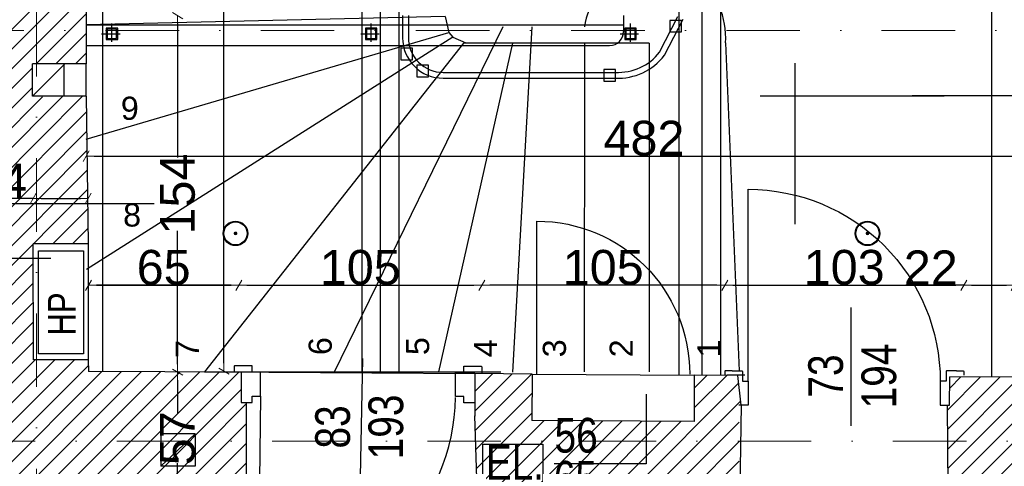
# Model space of a CAD drawing. Header units: millimetres. Extents: x 77315 to 1057463, y -108895 to -47643.
# Tile 43 of 62: x 101895 to 106148, y -100363 to -98435. Entities that reach past the tile are written whole.
import ezdxf

# ---------------------------------------------------------------- set-up
doc = ezdxf.new("R2010")
doc.units = ezdxf.units.MM
doc.header["$MEASUREMENT"] = 0
doc.linetypes.add('Dot & Dashed', pattern=[670.277762, 317.5, -176.388889, 0, -176.388874])
for name, color, linetype in [('A-ARM', 7, 'Continuous'), ('A-DRZWI', 7, 'Continuous'), ('A-WIDOK', 7, 'Continuous'), ('belki nad', 7, 'Continuous'), ('DIM MALY', 7, 'Continuous'), ('Drawing & Figure', 7, 'Continuous'), ('DRZWI', 7, 'Continuous'), ('linia nadproza', 7, 'Continuous'), ('Nowe_0', 7, 'Continuous'), ('Nowe_A-DRZWI', 7, 'Continuous'), ('Nowe_Interior - Lamp', 7, 'Continuous'), ('Nowe_opisy inne', 7, 'Continuous'), ('opisy inne', 7, 'Continuous'), ('OSIE', 7, 'Continuous'), ('PARAPET', 7, 'Continuous'), ('podciagi', 7, 'Continuous'), ('SCIANY_KONSTR', 7, 'Continuous'), ('Structural - Bearing', 7, 'Continuous'), ('Structural - Grid', 7, 'Continuous'), ('Structural - Stair & Railing', 7, 'Continuous')]:
    doc.layers.add(name, color=color, linetype=linetype)
doc.styles.add('STYL_AUTOMATYCZNY_1', font='arial.ttf')
doc.styles.add('STYL_AUTOMATYCZNY_2', font='arial.ttf')
doc.styles.add('STYL_AUTOMATYCZNY_3', font='arial.ttf', dxfattribs={"width": 0.8})
doc.dimstyles.new('STYL_AUTOMATYCZNY__1', dxfattribs={"dimtxt": 150, "dimasz": 34.231941, "dimexe": 0.18, "dimexo": 0.0625, "dimgap": 0, "dimtad": 1, "dimdec": 0, "dimlfac": 0.1, "dimzin": 0, "dimdsep": 46, "dimtxsty": 'STYL_AUTOMATYCZNY_2', "dimblk": 'ARROWHEAD_2', "dimblk1": 'ARROWHEAD_2', "dimblk2": 'ARROWHEAD_2', "dimcen": 0.09, "dimse1": 1, "dimse2": 1, "dimclrd": 7, "dimclre": 7, "dimclrt": 7, "dimadec": 0, "dimazin": 0, "dimtfac": 1, "dimtdec": 4, "dimtmove": 0, "dimatfit": 3, "dimfxl": 0, "dimtolj": 1, "dimtzin": 0, "dimarcsym": 0})
doc.dimstyles.new('STYL_AUTOMATYCZNY__2', dxfattribs={"dimtxt": 150, "dimasz": 34.231941, "dimexe": 0.18, "dimexo": 0.0625, "dimgap": 0, "dimtad": 1, "dimtih": 1, "dimtoh": 1, "dimdec": 0, "dimlfac": 0.1, "dimzin": 0, "dimdsep": 46, "dimtxsty": 'STYL_AUTOMATYCZNY_2', "dimblk": 'ARROWHEAD_2', "dimblk1": 'ARROWHEAD_2', "dimblk2": 'ARROWHEAD_2', "dimcen": 0.09, "dimse1": 1, "dimse2": 1, "dimclrd": 7, "dimclre": 7, "dimclrt": 7, "dimadec": 0, "dimazin": 0, "dimtfac": 1, "dimtdec": 4, "dimtmove": 0, "dimatfit": 3, "dimfxl": 0, "dimtolj": 1, "dimtzin": 0, "dimarcsym": 0})
pattern_1 = [(45, (0, 0), (-42.426407, 42.426407), [])]

# ---------------------------------------------------------------- blocks, each defined once
blk = doc.blocks.new('ARROWHEAD_2')
at = {"color": 0, "linetype": 'Continuous', "lineweight": 0}
for p, q in [((0, 0), (-1, 0)), ((-0.38, -0.66), (0.38, 0.66))]:
    blk.add_line(p, q, dxfattribs=at)
blk = doc.blocks.new('*D13')
at = {"layer": 'A-WIDOK', "color": 7, "lineweight": -2}
for p, q in [((102576.7, -99991.6), (102576.7, -100135.2)), ((102576.7, -100493.1), (102576.7, -100350))]:
    blk.add_line(p, q, dxfattribs=at)
at = {"layer": 'Defpoints', "color": 0}
for p in [(102576.7, -99957.3), (103359.3, -99957.3), (102604.5, -100527.3)]:
    blk.add_point(p, dxfattribs=at)
at = {"layer": 'A-WIDOK', "color": 7, "lineweight": -2, "xscale": 34.23194115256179, "yscale": 34.23194115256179, "zscale": 34.23194115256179}
for p, rotation in [((102576.7, -99957.3), 90), ((102576.7, -100527.3), 270)]:
    blk.add_blockref('ARROWHEAD_2', p, dxfattribs=dict(at, rotation=rotation))
at = {"layer": 'A-WIDOK', "color": 7, "insert": (102576.7, -100242.6), "char_height": 150, "attachment_point": 5, "rotation": 90, "style": 'STYL_AUTOMATYCZNY_2'}
blk.add_mtext('\\A1;57', dxfattribs=at)
blk = doc.blocks.new('*D79')
at = {"layer": 'Defpoints', "color": 0}
for p in [(102688.7, -98417.9), (102288.4, -99957.3), (102576.7, -99957.3)]:
    blk.add_point(p, dxfattribs=at)
at = {"layer": 'DIM MALY', "color": 7, "lineweight": -2}
for p, q in [((102576.7, -98452.1), (102576.7, -99029.6)), ((102576.7, -99923.1), (102576.7, -99346.3))]:
    blk.add_line(p, q, dxfattribs=at)
at = {"layer": 'DIM MALY', "color": 7, "lineweight": -2, "xscale": 34.23194115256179, "yscale": 34.23194115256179, "zscale": 34.23194115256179}
for p, rotation in [((102576.7, -98417.9), 90), ((102576.7, -99957.3), 270)]:
    blk.add_blockref('ARROWHEAD_2', p, dxfattribs=dict(at, rotation=rotation))
at = {"layer": 'DIM MALY', "color": 7, "insert": (102576.7, -99188), "char_height": 150, "attachment_point": 5, "rotation": 90, "style": 'STYL_AUTOMATYCZNY_2'}
blk.add_mtext('\\A1;154', dxfattribs=at)
blk = doc.blocks.new('*D80')
at = {"layer": 'Defpoints', "color": 0}
for p in [(102576.2, -93782.9), (102112.2, -99952.8), (102776.7, -99952.8)]:
    blk.add_point(p, dxfattribs=at)
at = {"layer": 'DIM MALY', "color": 7, "lineweight": -2}
for p, q in [((102776.7, -93817.1), (102776.7, -96702.1)), ((102776.7, -99918.6), (102776.7, -97034.3))]:
    blk.add_line(p, q, dxfattribs=at)
at = {"layer": 'DIM MALY', "color": 7, "lineweight": -2, "xscale": 34.23194115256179, "yscale": 34.23194115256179, "zscale": 34.23194115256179}
for p, rotation in [((102776.7, -93782.9), 90), ((102776.7, -99952.8), 270)]:
    blk.add_blockref('ARROWHEAD_2', p, dxfattribs=dict(at, rotation=rotation))
at = {"layer": 'DIM MALY', "color": 7, "insert": (102776.7, -96868.2), "char_height": 150, "attachment_point": 5, "rotation": 90, "style": 'STYL_AUTOMATYCZNY_2'}
blk.add_mtext('\\A1;617', dxfattribs=at)
blk = doc.blocks.new('*D90')
at = {"layer": 'Defpoints', "color": 0}
for p in [(106191.1, -99581.9), (105972.5, -99794.4), (106191.1, -99791.6)]:
    blk.add_point(p, dxfattribs=at)
at = {"layer": 'DIM MALY', "color": 7, "lineweight": -2}
for p, q in [((105938.2, -99581.9), (105722.3, -99581.9)), ((105972.5, -99581.9), (105938.2, -99581.9)), ((106006.7, -99581.9), (106156.9, -99581.9))]:
    blk.add_line(p, q, dxfattribs=at)
at = {"layer": 'DIM MALY', "color": 7, "lineweight": -2, "xscale": 34.23194115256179, "yscale": 34.23194115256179, "zscale": 34.23194115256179, "rotation": 180}
blk.add_blockref('ARROWHEAD_2', (105972.5, -99581.9), dxfattribs=at)
at = {"layer": 'DIM MALY', "color": 7, "lineweight": -2, "xscale": 34.23194115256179, "yscale": 34.23194115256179, "zscale": 34.23194115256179}
blk.add_blockref('ARROWHEAD_2', (106191.1, -99581.9), dxfattribs=at)
at = {"layer": 'DIM MALY', "color": 7, "insert": (105830.3, -99506.6), "char_height": 150, "attachment_point": 5, "style": 'STYL_AUTOMATYCZNY_2'}
blk.add_mtext('\\A1;22', dxfattribs=at)
blk = doc.blocks.new('*D92')
at = {"layer": 'Defpoints', "color": 0}
for p in [(103890.7, -99582), (103890.7, -99780.5), (104940.7, -99763.6)]:
    blk.add_point(p, dxfattribs=at)
at = {"layer": 'DIM MALY', "color": 7, "lineweight": -2}
blk.add_line((104906.4, -99582), (103925, -99582), dxfattribs=at)
at = {"layer": 'DIM MALY', "color": 7, "lineweight": -2, "xscale": 34.23194115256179, "yscale": 34.23194115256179, "zscale": 34.23194115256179, "rotation": 180}
blk.add_blockref('ARROWHEAD_2', (103890.7, -99582), dxfattribs=at)
at = {"layer": 'DIM MALY', "color": 7, "lineweight": -2, "xscale": 34.23194115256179, "yscale": 34.23194115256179, "zscale": 34.23194115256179}
blk.add_blockref('ARROWHEAD_2', (104940.7, -99582), dxfattribs=at)
at = {"layer": 'DIM MALY', "color": 7, "insert": (104415.3, -99505.4), "char_height": 150, "attachment_point": 5, "style": 'STYL_AUTOMATYCZNY_2'}
blk.add_mtext('\\A1;105', dxfattribs=at)
blk = doc.blocks.new('*D103')
at = {"layer": 'Defpoints', "color": 0}
for p in [(102191.9, -99581.9), (102841.7, -99719.2), (102191.9, -99923.1)]:
    blk.add_point(p, dxfattribs=at)
at = {"layer": 'DIM MALY', "color": 7, "lineweight": -2}
blk.add_line((102807.5, -99581.9), (102226.1, -99581.9), dxfattribs=at)
at = {"layer": 'DIM MALY', "color": 7, "lineweight": -2, "xscale": 34.23194115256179, "yscale": 34.23194115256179, "zscale": 34.23194115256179, "rotation": 180}
blk.add_blockref('ARROWHEAD_2', (102191.9, -99581.9), dxfattribs=at)
at = {"layer": 'DIM MALY', "color": 7, "lineweight": -2, "xscale": 34.23194115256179, "yscale": 34.23194115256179, "zscale": 34.23194115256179}
blk.add_blockref('ARROWHEAD_2', (102841.7, -99581.9), dxfattribs=at)
at = {"layer": 'DIM MALY', "color": 7, "insert": (102516.5, -99505.4), "char_height": 150, "attachment_point": 5, "style": 'STYL_AUTOMATYCZNY_2'}
blk.add_mtext('\\A1;65', dxfattribs=at)
blk = doc.blocks.new('*D263')
at = {"layer": 'Defpoints', "color": 0}
for p in [(107000.9, -99024.4), (102182, -99087.7), (107000.9, -99118)]:
    blk.add_point(p, dxfattribs=at)
at = {"layer": 'DIM MALY', "color": 7, "lineweight": -2}
blk.add_line((102216.2, -99024.4), (106966.7, -99024.4), dxfattribs=at)
at = {"layer": 'DIM MALY', "color": 7, "lineweight": -2, "xscale": 34.23194115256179, "yscale": 34.23194115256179, "zscale": 34.23194115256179, "rotation": 180}
blk.add_blockref('ARROWHEAD_2', (102182, -99024.4), dxfattribs=at)
at = {"layer": 'DIM MALY', "color": 7, "lineweight": -2, "xscale": 34.23194115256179, "yscale": 34.23194115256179, "zscale": 34.23194115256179}
blk.add_blockref('ARROWHEAD_2', (107000.9, -99024.4), dxfattribs=at)
at = {"layer": 'DIM MALY', "color": 7, "insert": (104591.1, -98947.8), "char_height": 150, "attachment_point": 5, "style": 'STYL_AUTOMATYCZNY_2'}
blk.add_mtext('\\A1;482', dxfattribs=at)
blk = doc.blocks.new('*D264')
at = {"layer": 'Defpoints', "color": 0}
for p in [(107000.9, -99024.4), (102182, -99087.7), (107000.9, -99118)]:
    blk.add_point(p, dxfattribs=at)
at = {"layer": 'DIM MALY', "color": 7, "lineweight": -2}
blk.add_line((102216.2, -99024.4), (106966.7, -99024.4), dxfattribs=at)
at = {"layer": 'DIM MALY', "color": 7, "lineweight": -2, "xscale": 34.23194115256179, "yscale": 34.23194115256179, "zscale": 34.23194115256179, "rotation": 180}
blk.add_blockref('ARROWHEAD_2', (102182, -99024.4), dxfattribs=at)
at = {"layer": 'DIM MALY', "color": 7, "lineweight": -2, "xscale": 34.23194115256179, "yscale": 34.23194115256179, "zscale": 34.23194115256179}
blk.add_blockref('ARROWHEAD_2', (107000.9, -99024.4), dxfattribs=at)
at = {"layer": 'DIM MALY', "color": 7, "insert": (104591.1, -98947.8), "char_height": 150, "attachment_point": 5, "style": 'STYL_AUTOMATYCZNY_2'}
blk.add_mtext('\\A1;482', dxfattribs=at)
blk = doc.blocks.new('*D266')
at = {"layer": 'Defpoints', "color": 0}
for p in [(107000.9, -99024.4), (102182, -99087.7), (107000.9, -99118)]:
    blk.add_point(p, dxfattribs=at)
at = {"layer": 'DIM MALY', "color": 7, "lineweight": -2}
blk.add_line((102216.2, -99024.4), (106966.7, -99024.4), dxfattribs=at)
at = {"layer": 'DIM MALY', "color": 7, "lineweight": -2, "xscale": 34.23194115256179, "yscale": 34.23194115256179, "zscale": 34.23194115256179, "rotation": 180}
blk.add_blockref('ARROWHEAD_2', (102182, -99024.4), dxfattribs=at)
at = {"layer": 'DIM MALY', "color": 7, "lineweight": -2, "xscale": 34.23194115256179, "yscale": 34.23194115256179, "zscale": 34.23194115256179}
blk.add_blockref('ARROWHEAD_2', (107000.9, -99024.4), dxfattribs=at)
at = {"layer": 'DIM MALY', "color": 7, "insert": (104591.1, -98947.8), "char_height": 150, "attachment_point": 5, "style": 'STYL_AUTOMATYCZNY_2'}
blk.add_mtext('\\A1;482', dxfattribs=at)
blk = doc.blocks.new('*D308')
at = {"layer": 'Defpoints', "color": 0}
for p in [(105972.5, -99581.9), (104940.7, -99763.6), (105972.5, -99752.5)]:
    blk.add_point(p, dxfattribs=at)
at = {"layer": 'DIM MALY', "color": 7, "lineweight": -2}
blk.add_line((104974.9, -99581.9), (105938.2, -99581.9), dxfattribs=at)
at = {"layer": 'DIM MALY', "color": 7, "lineweight": -2, "xscale": 34.23194115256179, "yscale": 34.23194115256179, "zscale": 34.23194115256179, "rotation": 180}
blk.add_blockref('ARROWHEAD_2', (104940.7, -99581.9), dxfattribs=at)
at = {"layer": 'DIM MALY', "color": 7, "lineweight": -2, "xscale": 34.23194115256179, "yscale": 34.23194115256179, "zscale": 34.23194115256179}
blk.add_blockref('ARROWHEAD_2', (105972.5, -99581.9), dxfattribs=at)
at = {"layer": 'DIM MALY', "color": 7, "insert": (105456.2, -99505.3), "char_height": 150, "attachment_point": 5, "style": 'STYL_AUTOMATYCZNY_2'}
blk.add_mtext('\\A1;103', dxfattribs=at)
blk = doc.blocks.new('*D309')
at = {"layer": 'Defpoints', "color": 0}
for p in [(102841.7, -99581.9), (102841.7, -99719.2), (102191.9, -99923.1)]:
    blk.add_point(p, dxfattribs=at)
at = {"layer": 'DIM MALY', "color": 7, "lineweight": -2}
blk.add_line((102226.1, -99581.9), (102807.5, -99581.9), dxfattribs=at)
at = {"layer": 'DIM MALY', "color": 7, "lineweight": -2, "xscale": 34.23194115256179, "yscale": 34.23194115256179, "zscale": 34.23194115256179, "rotation": 180}
blk.add_blockref('ARROWHEAD_2', (102191.9, -99581.9), dxfattribs=at)
at = {"layer": 'DIM MALY', "color": 7, "lineweight": -2, "xscale": 34.23194115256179, "yscale": 34.23194115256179, "zscale": 34.23194115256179}
blk.add_blockref('ARROWHEAD_2', (102841.7, -99581.9), dxfattribs=at)
at = {"layer": 'DIM MALY', "color": 7, "insert": (102516.5, -99505.4), "char_height": 150, "attachment_point": 5, "style": 'STYL_AUTOMATYCZNY_2'}
blk.add_mtext('\\A1;65', dxfattribs=at)
blk = doc.blocks.new('*D310')
at = {"layer": 'Defpoints', "color": 0}
for p in [(103890.7, -99581.9), (102841.7, -99719.2), (103890.7, -99727)]:
    blk.add_point(p, dxfattribs=at)
at = {"layer": 'DIM MALY', "color": 7, "lineweight": -2}
blk.add_line((102876, -99581.9), (103856.5, -99581.9), dxfattribs=at)
at = {"layer": 'DIM MALY', "color": 7, "lineweight": -2, "xscale": 34.23194115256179, "yscale": 34.23194115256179, "zscale": 34.23194115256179, "rotation": 180}
blk.add_blockref('ARROWHEAD_2', (102841.7, -99581.9), dxfattribs=at)
at = {"layer": 'DIM MALY', "color": 7, "lineweight": -2, "xscale": 34.23194115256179, "yscale": 34.23194115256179, "zscale": 34.23194115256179}
blk.add_blockref('ARROWHEAD_2', (103890.7, -99581.9), dxfattribs=at)
at = {"layer": 'DIM MALY', "color": 7, "insert": (103365.8, -99505.4), "char_height": 150, "attachment_point": 5, "style": 'STYL_AUTOMATYCZNY_2'}
blk.add_mtext('\\A1;105', dxfattribs=at)
blk = doc.blocks.new('*D319')
at = {"layer": 'Defpoints', "color": 0}
for p in [(102190.9, -99207), (101952.9, -99403.3), (102190.9, -99400)]:
    blk.add_point(p, dxfattribs=at)
at = {"layer": 'DIM MALY', "color": 7, "lineweight": -2}
for p, q in [((101918.7, -99207), (101701.9, -99207)), ((101952.9, -99207), (101918.7, -99207)), ((101987.1, -99207), (102156.6, -99207))]:
    blk.add_line(p, q, dxfattribs=at)
at = {"layer": 'DIM MALY', "color": 7, "lineweight": -2, "xscale": 34.23194115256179, "yscale": 34.23194115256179, "zscale": 34.23194115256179, "rotation": 180}
blk.add_blockref('ARROWHEAD_2', (101952.9, -99207), dxfattribs=at)
at = {"layer": 'DIM MALY', "color": 7, "lineweight": -2, "xscale": 34.23194115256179, "yscale": 34.23194115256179, "zscale": 34.23194115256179}
blk.add_blockref('ARROWHEAD_2', (102190.9, -99207), dxfattribs=at)
at = {"layer": 'DIM MALY', "color": 7, "insert": (101810.3, -99131.7), "char_height": 150, "attachment_point": 5, "style": 'STYL_AUTOMATYCZNY_2'}
blk.add_mtext('\\A1;24', dxfattribs=at)

msp = doc.modelspace()

# ---------------------------------------------------------------- hatches: boundary and pattern name
at = {"layer": 'Drawing & Figure'}
h = msp.add_hatch(dxfattribs=at)
h.set_pattern_fill('Common_Brick_0002', color=256, style=0, pattern_type=2)
h.set_pattern_definition(pattern_1)
h.paths.add_polyline_path([(99094.4, -98984.5), (99094.4, -99114.5), (99105, -99682.9), (101265, -99682.9), (101265, -99914.6), (101265, -100205.7), (101265, -100632.9), (101664.2, -100632.9), (101664.2, -101174.4), (101974.1, -101174.4), (101974.1, -100521.7), (102874.1, -100527), (102875, -100087.3), (102850.9, -100084.7), (102850.9, -99957.3), (102821.1, -99957.2), (102821.1, -99956.7), (102191.9, -99954.2), (102190.9, -99903.3), (101953.7, -99903.3), (101953, -99466.3), (101952.9, -99403.3), (102190.9, -99403.3), (102188.5, -99228.9), (102184.6, -98949.9), (102182, -98765.8), (102162, -98765.8), (102087.1, -98765.8), (102087.1, -98765.9), (101949.5, -98769.1), (101949.5, -98625.8), (102182, -98625.8), (102181.9, -94913.1), (102053.8, -94913.1), (101659.4, -94891.2), (101644.5, -98079.9), (101329.1, -98081.1), (101314.5, -98961), (99339.4, -98984.5), (99339.4, -98984.2), (99259.4, -98984.3), (99179.4, -98984.4), (99124.2, -98984.5)])
h = msp.add_hatch(dxfattribs=at)
h.set_pattern_fill('Common_Brick_0002', color=256, style=0, pattern_type=2)
h.set_pattern_definition(pattern_1)
h.paths.add_polyline_path([(99004.1, -105130.5), (99004.1, -105133.1), (99004.1, -105263.1), (99017.4, -105383.1), (99026.9, -105383.1, -0.383982), (99062.4, -105418.4), (99074.8, -105418.4), (99074.8, -105433.4, 1.205804), (99122.6, -105465.6), (99137.4, -105465.6), (99137.4, -105483.1), (99204.1, -105483.1), (100947.8, -105483.1), (101030.5, -105483.1), (101030.5, -105465.6), (101045.3, -105465.6, 0.263086), (101068.2, -105483.1), (101076.2, -105483.1, 0.761796), (101083.7, -105427), (101083.7, -105412.2), (101530.5, -105412.2), (101977.3, -105412.2), (101977.3, -105427, 0.761796), (101984.8, -105483.1), (101992.7, -105483.1, 0.263086), (102015.7, -105465.6), (102030.5, -105465.6), (102030.5, -105483.1), (102113.1, -105483.1), (103924.3, -105483.1), (103924.3, -105465.7), (103939, -105465.7, 1.205804), (103986.9, -105433.5), (103986.9, -105418.5), (103999.2, -105418.5, -0.383982), (104034.7, -105383.1), (104044.2, -105383.1), (104057.6, -105263.1), (104057.6, -105133.1), (104057.6, -105120.6), (103945.6, -104852.9), (103944.9, -104852.9), (103844.1, -104852.9), (103844.1, -104162.2), (103844.1, -102612.9), (104065.1, -102614.3), (104741.9, -102618.9), (104741.9, -102618.7), (106171.9, -102627.6), (106171.9, -102628.6), (106251.9, -102629.2), (106251.9, -102618.7), (106370.4, -102462.9), (104954.1, -102462.9), (104954.1, -102402.3), (104954.2, -102162.3), (104954.2, -101922.3), (104954.2, -101876.9), (104954.2, -101286.9), (104954.2, -101086.9), (104954.2, -100540.3), (105004.2, -100540.6), (105004.6, -100517.3), (105003.8, -100516.6), (105001.4, -100099.6), (105011.2, -100099.6), (104997.1, -99971.2), (104808.8, -99969.9), (104807.5, -100169.9), (104600.5, -100168.5), (104107.5, -100165.1), (104108.8, -99965.1), (103861, -99963.2), (103861, -100145.9), (103873.8, -100532.8), (104843.4, -100540.6), (104843.4, -101086.9), (104843.4, -101286.9), (104843.4, -101876.9), (104843.5, -102467.9), (104065.1, -102467.9), (103743.6, -102467.9), (103743.6, -102482.8), (103746.4, -102482.8), (103744.1, -102612.9), (103743.7, -102612.9), (103744, -104162.2), (103744.1, -104862.9), (101964.1, -104862.9), (101964.1, -104482.9), (101889.3, -104482.9), (101749.6, -104482.9), (101749.6, -104482.7), (101749.3, -104342.9), (101963.9, -104342.9), (101963.9, -104162.2), (101963.9, -102612.9), (102946.5, -102612.8), (102946.5, -102462.9), (102251.9, -102462.9), (102171.9, -102462.9), (102091.9, -102462.9), (101974.1, -102462.9), (101974.1, -102205.7), (101974.1, -102162.9), (101834.1, -102162.9), (101667.5, -102152.9), (101623.3, -104162.2), (101612.3, -104662.9), (101607.5, -104882.9), (99117.5, -104882.9)])
h = msp.add_hatch(dxfattribs=at)
h.set_pattern_fill('Common_Brick_0002', color=256, style=0, pattern_type=2)
h.set_pattern_definition(pattern_1)
h.paths.add_polyline_path([(105902, -100099.6), (105905.2, -100545.8), (106081.9, -100547), (106081.9, -100542.8), (106251.9, -100542.8), (106251.9, -100548.1), (106825.2, -100551.8), (106825.2, -100612.9), (106962.9, -100612.9), (107102.9, -100612.9), (107103.2, -100612.9), (107102.9, -100752.9), (106825.2, -100752.9), (106825.2, -101286.9), (106825.2, -101876.3), (106825.2, -102462.9), (106387.2, -102462.9), (106262.9, -102629.2), (106795.2, -102632.9), (106795.2, -102727.6), (106802.5, -102727.6), (106802.5, -103207.6), (106795.2, -103207.6), (106795.2, -103707.9), (106935.2, -103707.9), (107454.1, -103632.9), (107455, -101286.9), (107455.1, -100752.9), (107778.3, -100751.3), (107778.3, -100750.6), (107778.3, -100612.9), (107778.3, -100472.9), (107778.3, -100472.6), (107918.3, -100472.9), (107918.3, -100750.6), (108086.6, -100749.9), (111798.3, -100734.1), (111833.7, -100142.9), (111833.7, -99969.8), (110804.1, -99974.8), (110804.1, -99982.6), (109164.1, -99982.9), (109164.1, -99982.8), (108086.6, -99988), (106790.4, -99994.3, -1.056946), (106214.9, -99979.1), (105912.7, -99976.9), (105911.7, -100099.6)])
at = {"layer": 'Nowe_0'}
h = msp.add_hatch(color=256, dxfattribs=at)
h.paths.add_polyline_path([(102773.9, -99357.8, 1), (102879.9, -99357.8, 1)])
h.paths.add_polyline_path([(102876.9, -99357.8, -1), (102776.9, -99357.8, -1)], flags=0)
msp.add_hatch(color=256, dxfattribs=at).paths.add_polyline_path([(102834.9, -99357.8, 1), (102818.9, -99357.8, 1)])
at = {"layer": 'Nowe_Interior - Lamp'}
h = msp.add_hatch(color=256, dxfattribs=at)
h.paths.add_polyline_path([(105503.9, -99357.8, 1), (105609.9, -99357.8, 1)])
h.paths.add_polyline_path([(105606.9, -99357.8, -1), (105506.9, -99357.8, -1)], flags=0)
msp.add_hatch(color=256, dxfattribs=at).paths.add_polyline_path([(105564.9, -99357.8, 1), (105548.9, -99357.8, 1)])

# ---------------------------------------------------------------- linework, layer by layer
msp.add_line((101429.8, -99228.9), (102475.3, -99228.9))
at = {"layer": 'A-ARM'}
msp.add_line((102190.9, -99403.3), (102190.9, -99903.3), dxfattribs=at)
msp.add_lwpolyline([(101975.5, -99432.6), (102170.7, -99432.6), (102170.7, -99878.4), (101975.5, -99878.4)], close=True, dxfattribs=at)
at = {"layer": 'A-DRZWI'}
for p, q in [((105484.9, -99678.4), (105484.9, -100189.4)), ((103375, -99898.4), (103365.1, -100409.3))]:
    msp.add_line(p, q, dxfattribs=at)
for points in [[(105042, -99996.6), (105042, -99167.5, -0.414214), (105871.1, -99996.6)], [(104128.8, -99965.2), (104128.9, -99305.2, -0.414171), (104788.8, -99965.2)], [(102934.9, -100060.2), (102924.9, -100908.2, 0.411769), (103776.9, -100066.2)]]:
    msp.add_lwpolyline(points, format="xyb", dxfattribs=at)
at = {"layer": 'A-WIDOK'}
for p, q in [((101949.5, -98765.3), (102089.5, -98625.3)), ((102087.1, -98765.9), (102087.1, -98625.9)), ((102182, -98766.2), (102182, -98626.2)), ((102652.5, -100223), (102504.1, -100223)), ((102504.1, -100223), (102504.1, -100363)), ((102504.1, -100363), (102652.5, -100223)), ((102652.5, -100223), (102652.5, -100363)), ((102652.5, -100363), (102504.1, -100363))]:
    msp.add_line(p, q, dxfattribs=at)
at = {"layer": 'belki nad'}
for p, q in [((102251.9, -93782.8), (102251.9, -99954.4)), ((103371.9, -93782.8), (103371.9, -99960)), ((103531.9, -93782.9), (103531.9, -99961)), ((104741.9, -93782.9), (104741.9, -99969.5)), ((104921.9, -93782.9), (104921.9, -99970.7)), ((106091.9, -93782.9), (106091.9, -99978.2))]:
    msp.add_line(p, q, dxfattribs=at)
at = {"layer": 'DRZWI'}
for p, q in [((102899.2, -99957.3), (102850.9, -99957.3)), ((103812.7, -99959.2), (103861, -99959.2)), ((105015, -99969.6), (104950.7, -99969.6)), ((105026.3, -99969.6), (104950.7, -99969.6))]:
    msp.add_line(p, q, dxfattribs=at)
for points in [[(102899.2, -99929.1), (102825.1, -99929.1, 0.414334), (102821.1, -99933.1), (102821.1, -99957.2)], [(103812.7, -99931), (103886.7, -99931, -0.414334), (103890.7, -99935), (103890.7, -99959.2)], [(104972.3, -99950.8), (104944.7, -99950.8, 0.414334), (104940.7, -99954.8), (104940.7, -99969.6)], [(104972.3, -99950.8), (104944.7, -99950.8, 0.414334), (104940.7, -99954.8), (104940.7, -99969.6)], [(104972.3, -99950.8), (105012.3, -99950.8, -0.414334), (105016.3, -99954.8), (105016.3, -99969.6)], [(105940.8, -99950.8), (105900.8, -99950.8, 0.414334), (105896.8, -99954.8), (105896.8, -99969.6)], [(105940.8, -99950.8), (105968.5, -99950.8, -0.414334), (105972.5, -99954.8), (105972.5, -99969.6)]]:
    msp.add_lwpolyline(points, format="xyb", dxfattribs=at)
for points in [[(102850.9, -100087.3), (102899.2, -100087.3), (102899.2, -100060.2), (102934.9, -100060.2), (102934.9, -99957.3), (102899.2, -99957.3), (102899.2, -99929.1)], [(103861, -100089.2), (103812.7, -100089.2), (103812.7, -100062.1), (103776.9, -100062.1), (103776.9, -99959.2), (103812.7, -99959.2), (103812.7, -99931)], [(105016.3, -99969.6), (105016.3, -99996.6), (105042, -99996.6), (105042, -100099.6), (105001.4, -100099.6)], [(105896.8, -99969.6), (105896.8, -99996.6), (105871.1, -99996.6), (105871.1, -100099.6), (105911.7, -100099.6)]]:
    msp.add_lwpolyline(points, dxfattribs=at)
at = {"layer": 'linia nadproza'}
msp.add_line((102970.7, -99957.3), (103861, -99963.2), dxfattribs=at)
at = {"layer": 'Nowe_A-DRZWI'}
for p, q in [((104600.5, -100051.9), (104600.5, -100352.6)), ((104600.5, -100352.6), (104203.3, -100352.6))]:
    msp.add_line(p, q, dxfattribs=at)
at = {"layer": 'Nowe_Interior - Lamp'}
for centre, radius in [((102826.9, -99357.8), 53), ((102826.9, -99357.8), 50), ((105556.9, -99357.8), 53), ((105556.9, -99357.8), 50)]:
    msp.add_circle(centre, radius, dxfattribs=at)
at = {"layer": 'Nowe_opisy inne'}
msp.add_lwpolyline([(103894.9, -100267.8), (104154.3, -100267.8), (104154.3, -100440.7), (103894.9, -100440.7)], close=True, dxfattribs=at)
at = {"layer": 'opisy inne'}
for p, q in [((105243.3, -98623.2), (105243.3, -99318.4)), ((105093.3, -98764.4), (105888.2, -98764.4)), ((106544.1, -98764.4), (105749.2, -98764.4))]:
    msp.add_line(p, q, dxfattribs=at)
at = {"layer": 'OSIE'}
for p, q in [((103451.9, -93782.9), (103451.9, -99960.5)), ((104841.9, -93782.9), (104841.9, -99970.1))]:
    msp.add_line(p, q, dxfattribs=at)
at = {"layer": 'PARAPET'}
msp.add_line((102028.7, -99466.3), (101043.1, -99466.3), dxfattribs=at)
at = {"layer": 'podciagi'}
msp.add_line((104108.8, -99965.1), (104808.8, -99969.9), dxfattribs=at)
at = {"layer": 'SCIANY_KONSTR'}
for p, q in [((101949.5, -98765.3), (101949.5, -98625.3)), ((101949.5, -98765.8), (101949.5, -98625.8)), ((102182, -98625.8), (101949.5, -98625.8)), ((102182, -98765.7), (102182, -98625.7)), ((102182, -98765.8), (101949.5, -98765.8)), ((104108.8, -99965.1), (104107.5, -100165.1)), ((104808.8, -99969.9), (104807.5, -100169.9)), ((104807.5, -100169.9), (104107.5, -100165.1))]:
    msp.add_line(p, q, dxfattribs=at)
at = {"layer": 'Structural - Bearing'}
for p, q in [((102181.9, -94913.1), (102182, -98625.8)), ((102182, -98765.8), (102190.9, -99403.3)), ((101953.7, -99903.3), (101952.9, -99403.3)), ((102190.9, -99403.3), (101952.9, -99403.3)), ((102190.9, -99903.3), (101953.7, -99903.3)), ((102190.9, -99903.3), (102191.9, -99954.2)), ((102850.9, -99956.9), (102191.9, -99954.2)), ((102850.9, -99956.9), (102850.9, -100087.3)), ((104108.8, -99965.1), (103861, -99963.2)), ((103861, -99963.2), (103861, -100146.5)), ((104997.1, -99971.2), (104808.8, -99969.9)), ((105011.2, -100099.6), (104997.1, -99971.2)), ((105911.7, -100099.6), (105912.7, -99976.9)), ((106214.9, -99979.1), (105912.7, -99976.9)), ((102874.1, -100527), (102875, -100087.3)), ((105011.2, -100099.6), (105004.2, -100540.6)), ((105905.2, -100545.8), (105902, -100099.6)), ((103873.8, -100532.8), (103861, -100145.8))]:
    msp.add_line(p, q, dxfattribs=at)
at = {"layer": 'Structural - Grid', "linetype": 'Dot & Dashed', "lineweight": 15}
for p, q in [((101967.3, -107395.1), (101967.3, -90539.7)), ((120683.4, -98482.5), (78814.7, -98482.5)), ((118721.3, -100254.9), (80776.9, -100254.9))]:
    msp.add_line(p, q, dxfattribs=at)
at = {"layer": 'Structural - Stair & Railing'}
for p, q in [((104503, -98416.5), (104503, -98486.5)), ((103733, -98421.9), (102182, -98457.7)), ((102182, -98458), (104503, -98458)), ((102293, -98531.4), (102293, -98451.4)), ((103413, -98531.4), (103413, -98451.4)), ((103733, -98421.9), (103748.8, -98490.3)), ((104533, -98531.4), (104533, -98451.4)), ((102182, -98950.6), (103748.8, -98490.3)), ((102248, -98496.4), (102328, -98496.4)), ((103982.1, -98466.2), (103251.5, -99959.2)), ((103368, -98496.4), (103448, -98496.4)), ((103748.8, -98490.3), (103766.2, -98510.6)), ((104106.9, -98466.5), (104023, -99956.5)), ((104488, -98496.4), (104568, -98496.4)), ((102182, -98546.5), (104443, -98546.5)), ((103766.2, -98510.6), (102183.6, -99513.2)), ((103811.3, -98536.2), (102693, -99956.2)), ((104023.4, -98536.2), (103703, -99956.2)), ((103766.2, -98510.6), (103822.2, -98535.6)), ((104613, -98536.2), (103811.3, -98536.2)), ((104334.4, -98536.2), (104333, -99956.2)), ((104613, -98536.2), (104613, -99956.2)), ((104943.1, -98535.3), (105002.7, -99950.8)), ((102693, -99956.2), (103973, -99956.2))]:
    msp.add_line(p, q, dxfattribs=at)
for points in [[(103548.5, -98416.5), (103548.5, -98513.1, 0.414214), (103723.2, -98687.8), (104467.4, -98687.8, 0.245617), (104680.2, -98588.9), (104759.9, -98432.4)], [(103573.5, -98416.5), (103573.5, -98513.1, 0.414214), (103723.2, -98662.8), (104468, -98662.8, 0.243681), (104659, -98575.5), (104737.6, -98421.1)]]:
    msp.add_lwpolyline(points, format="xyb", dxfattribs=at)
for points in [[(104703, -98488.2), (104753, -98488.2), (104753, -98438.2), (104703, -98438.2)], [(102268, -98521.4), (102318, -98521.4), (102318, -98471.4), (102268, -98471.4)], [(102273, -98516.4), (102313, -98516.4), (102313, -98476.4), (102273, -98476.4)], [(103388, -98521.4), (103438, -98521.4), (103438, -98471.4), (103388, -98471.4)], [(103393, -98516.4), (103433, -98516.4), (103433, -98476.4), (103393, -98476.4)], [(104508, -98521.4), (104558, -98521.4), (104558, -98471.4), (104508, -98471.4)], [(104513, -98516.4), (104553, -98516.4), (104553, -98476.4), (104513, -98476.4)], [(103541.7, -98608.1), (103591.7, -98608.1), (103591.7, -98558.1), (103541.7, -98558.1)], [(103610.1, -98681.3), (103660.1, -98681.3), (103660.1, -98631.3), (103610.1, -98631.3)], [(104418, -98700.6), (104468, -98700.6), (104468, -98650.6), (104418, -98650.6)]]:
    msp.add_lwpolyline(points, close=True, dxfattribs=at)
for centre, radius, start, end in [((104638, -98507.9), 306.3, 354.8542, 116.1467), ((104643.4, -98510), 312, 116.7515, 171.9857), ((104443, -98486.5), 60, 270, 0)]:
    msp.add_arc(centre, radius, start, end, dxfattribs=at)

# ---------------------------------------------------------------- texts
at = {"layer": 'Nowe_opisy inne', "char_height": 150, "style": 'STYL_AUTOMATYCZNY_3'}
for s, insert, attachment_point in [('\\A1;{\\pql;\\fArial|b0|i0|c238|p0;\\W0.800000;56}', (104205, -100306.4), 7), ('\\A1;{\\pqc;\\fArial|b0|i0|c238|p0;\\W0.800000;EL.}', (104033.8, -100346.3), 5), ('\\A1;{\\pql;\\fArial|b0|i0|c238|p0;\\W0.800000;65}', (104201.8, -100492.1), 7)]:
    msp.add_mtext(s, dxfattribs=dict(at, insert=insert, attachment_point=attachment_point))
at = {"layer": 'opisy inne', "char_height": 150, "attachment_point": 5, "rotation": 90, "style": 'STYL_AUTOMATYCZNY_3'}
for s, insert in [('\\A1;{\\pqc;\\fArial|b0|i0|c238|p0;\\W0.800000;194}', (105606.8, -99973.6)), ('\\A1;{\\pqc;\\fArial|b0|i0|c238|p0;\\W0.800000;73}', (105377, -99973.6)), ('\\A1;{\\pqc;\\fArial|b0|i0|c238|p0;\\W0.800000;193}', (103477.1, -100193.5)), ('\\A1;{\\pqc;\\fArial|b0|i0|c238|p0;\\W0.800000;83}', (103247.3, -100193.5))]:
    msp.add_mtext(s, dxfattribs=dict(at, insert=insert))
at = {"layer": 'SCIANY_KONSTR', "insert": (102076.7, -99705.8), "char_height": 120, "attachment_point": 5, "rotation": 90, "style": 'STYL_AUTOMATYCZNY_3'}
msp.add_mtext('\\A1;{\\pqc;\\fArial|b0|i0|c238|p0;\\W0.800000;HP}', dxfattribs=at)
at = {"layer": 'Structural - Stair & Railing', "char_height": 100, "attachment_point": 7, "style": 'STYL_AUTOMATYCZNY_1'}
for s, insert in [('\\A1;{\\pql;\\fArial|b0|i0|c238|p0;\\W1.000000;9}', (102331.4, -98869.1)), ('\\A1;{\\pql;\\fArial|b0|i0|c238|p0;\\W1.000000;8}', (102341.2, -99329.8))]:
    msp.add_mtext(s, dxfattribs=dict(at, insert=insert))
at = {"layer": 'Structural - Stair & Railing', "char_height": 100, "attachment_point": 5, "rotation": 90, "style": 'STYL_AUTOMATYCZNY_1'}
for s, insert in [('\\A1;{\\pqc;\\fArial|b0|i0|c238|p0;\\W1.000000;6}', (103193.2, -99844.7)), ('\\A1;{\\pqc;\\fArial|b0|i0|c238|p0;\\W1.000000;5}', (103614, -99844.7)), ('\\A1;{\\pqc;\\fArial|b0|i0|c238|p0;\\W1.000000;4}', (103906.7, -99854.2)), ('\\A1;{\\pqc;\\fArial|b0|i0|c238|p0;\\W1.000000;2}', (104493, -99854.2)), ('\\A1;{\\pqc;\\fArial|b0|i0|c238|p0;\\W1.000000;7}', (102618.6, -99856.8)), ('\\A1;{\\pqc;\\fArial|b0|i0|c238|p0;\\W1.000000;3}', (104204.9, -99854.2)), ('\\A1;{\\pqc;\\fArial|b0|i0|c238|p0;\\W1.000000;1}', (104872.1, -99854.2))]:
    msp.add_mtext(s, dxfattribs=dict(at, insert=insert))

# ---------------------------------------------------------------- dimensions: what is measured, and where the dimension line sits
at = {"layer": 'A-WIDOK'}
dim = msp.add_linear_dim(base=(102576.7, -99957.3), p1=(102604.5, -100527.3), p2=(103359.3, -99957.3), angle=90, dimstyle='STYL_AUTOMATYCZNY__1', dxfattribs=at)
dim.commit()
dim.dimension.update_dxf_attribs({"geometry": '*D13', "text_midpoint": (102576.7, -100242.6), "dimtype": 160, "text_rotation": 90})
at = {"layer": 'DIM MALY'}
for base, p1, p2, picture, middle in [((102776.7, -99952.8), (102576.2, -93782.9), (102112.2, -99952.8), '*D80', (102776.7, -96868.2)), ((102576.7, -99957.3), (102688.7, -98417.9), (102288.4, -99957.3), '*D79', (102576.7, -99188))]:
    dim = msp.add_linear_dim(base=base, p1=p1, p2=p2, angle=270, dimstyle='STYL_AUTOMATYCZNY__1', dxfattribs=at)
    dim.commit()
    dim.dimension.update_dxf_attribs({"geometry": picture, "text_midpoint": middle, "dimtype": 160, "text_rotation": 90})
for base, p1, p2, picture, middle in [((107000.9, -99024.4), (102182, -99087.7), (107000.9, -99118), '*D263', (104591.1, -99024.4)), ((107000.9, -99024.4), (102182, -99087.7), (107000.9, -99118), '*D264', (104591.1, -99024.4)), ((107000.9, -99024.4), (102182, -99087.7), (107000.9, -99118), '*D266', (104591.1, -99024.4)), ((102190.9, -99207), (101952.9, -99403.3), (102190.9, -99400), '*D319', (101810.3, -99207)), ((102841.7, -99581.9), (102191.9, -99923.1), (102841.7, -99719.2), '*D309', (102516.5, -99581.9)), ((103890.7, -99581.9), (102841.7, -99719.2), (103890.7, -99727), '*D310', (103365.8, -99581.9)), ((105972.5, -99581.9), (104940.7, -99763.6), (105972.5, -99752.5), '*D308', (105456.2, -99581.9)), ((106191.1, -99581.9), (105972.5, -99794.4), (106191.1, -99791.6), '*D90', (105830.3, -99581.9))]:
    dim = msp.add_linear_dim(base=base, p1=p1, p2=p2, dimstyle='STYL_AUTOMATYCZNY__2', dxfattribs=at)
    dim.commit()
    dim.dimension.update_dxf_attribs({"geometry": picture, "text_midpoint": middle, "dimtype": 160})
for base, p1, p2, picture, middle in [((102191.9, -99581.9), (102841.7, -99719.2), (102191.9, -99923.1), '*D103', (102516.5, -99581.9)), ((103890.7, -99582), (104940.7, -99763.6), (103890.7, -99780.5), '*D92', (104415.3, -99582))]:
    dim = msp.add_linear_dim(base=base, p1=p1, p2=p2, angle=180, dimstyle='STYL_AUTOMATYCZNY__2', dxfattribs=at)
    dim.commit()
    dim.dimension.update_dxf_attribs({"geometry": picture, "text_midpoint": middle, "dimtype": 160})

doc.saveas('drawing.dxf')
